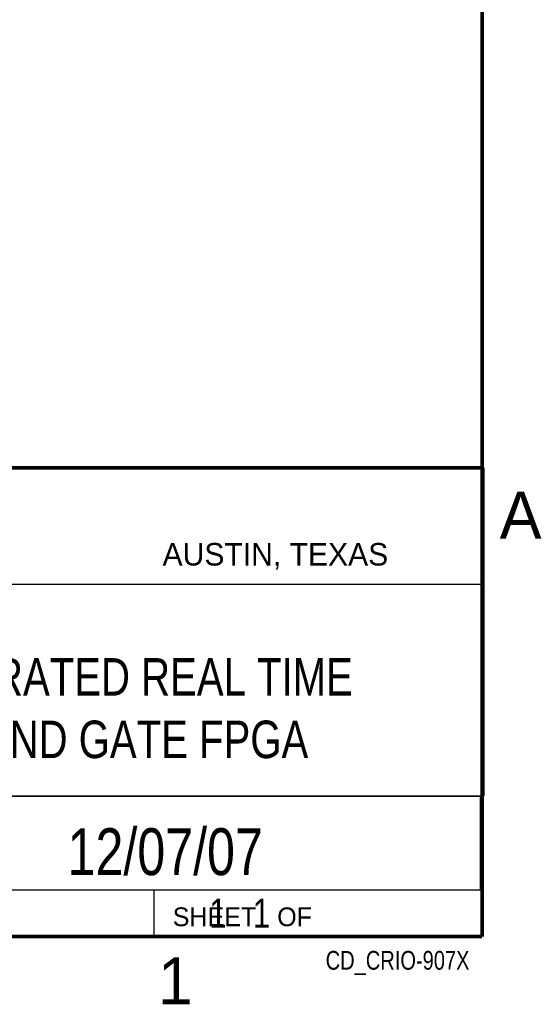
# Model space of a CAD drawing. Header units: inches. Extents: x 0 to 34, y 0 to 22.
# Tile 103 of 105: x 31 to 33.8, y 0.1 to 5.4. Entities that reach past the tile are written whole.
import ezdxf
from ezdxf.enums import TextEntityAlignment as Align

# ---------------------------------------------------------------- set-up
doc = ezdxf.new("R2010")
doc.units = ezdxf.units.IN
doc.header["$LTSCALE"] = 1.87
doc.header["$MEASUREMENT"] = 0
doc.layers.get('0').update_dxf_attribs({"linetype": 'CONTINUOUS'})
doc.styles.get("Standard").update_dxf_attribs({"font": 'txt', "width": 0.8})

msp = doc.modelspace()

# ---------------------------------------------------------------- linework, layer by layer
at = {"color": 2, "linetype": 'CONTINUOUS'}
for p, q in [((28.3793, 3.0003), (33.5093, 3.0003)), ((33.5093, 3.0003), (33.5093, 1.2503)), ((28.7231, 2.38), (33.5, 2.38)), ((28.3793, 1.2503), (33.5093, 1.2503)), ((30.13, 1.2499), (33.49, 1.2499)), ((33.49, 1.2499), (33.49, 0.7499)), ((28.38, 0.75), (33.5, 0.75)), ((30.13, 0.7499), (33.49, 0.7499)), ((31.75, 0.75), (33.5, 0.75)), ((31.75, 0.75), (31.75, 0.5)), ((33.5, 0.75), (33.5, 0.5)), ((31.75, 0.5), (33.5, 0.5)), ((32.4953, 0.5017), (33.4953, 0.5017)), ((32.4953, 0.5017), (32.4953, 0.5012)), ((32.4953, 0.5012), (33.4953, 0.5012)), ((33.4953, 0.5017), (33.4953, 0.5012))]:
    msp.add_line(p, q, dxfattribs=at)
at = {"color": 7, "linetype": 'CONTINUOUS', "const_width": 0.02}
for points in [[(33.5, 0.5), (33.5, 21.5)], [(25.58, 3), (33.5, 3)], [(0.5, 0.5), (33.5, 0.5)]]:
    msp.add_lwpolyline(points, dxfattribs=at)

# ---------------------------------------------------------------- texts
at = {"color": 2, "linetype": 'CONTINUOUS'}
for s, height, p in [('A', 0.25, (33.5939, 2.6228)), ('AUSTIN, TEXAS', 0.12, (31.7957, 2.479)), ('SHEET   OF', 0.1, (31.8499, 0.5557)), ('1', 0.25, (31.7706, 0.139))]:
    msp.add_text(s, height=height, dxfattribs=at).set_placement(p)
at = {"color": 7, "linetype": 'CONTINUOUS', "width": 0.8}
msp.add_text('12/07/07', height=0.25, dxfattribs=at).set_placement((31.81, 0.828), align=Align.CENTER)
at = {"color": 2, "linetype": 'CONTINUOUS', "width": 0.8}
msp.add_text('CD_CRIO-907X', height=0.1, dxfattribs=at).set_placement((33.4328, 0.3236), align=Align.RIGHT)
at = {"color": 7, "linetype": 'CONTINUOUS'}
for s, insert, char_height, width, attachment_point in [('CRIO-907X INTEGRATED REAL TIME\\PCONTROLLER AND GATE FPGA', (30.9443, 1.9853), 0.2, 4.8, 2), ('     1   1', (31.8125, 0.7031), 0.15625, 1.25, 1)]:
    msp.add_mtext(s, dxfattribs=dict(at, insert=insert, char_height=char_height, width=width, attachment_point=attachment_point))

doc.saveas('drawing.dxf')
